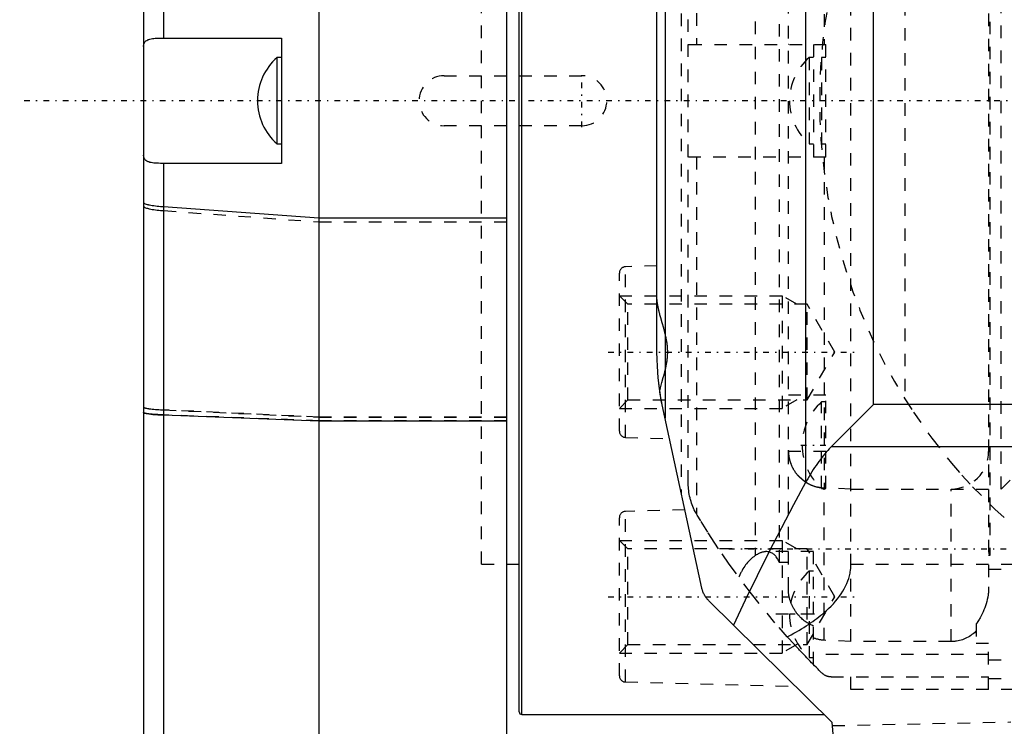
# Model space of a CAD drawing. Extents: x -109 to 109, y -1 to 737.
# Tile 6 of 11: x -109 to -30, y 520 to 576. Entities that reach past the tile are written whole.
import ezdxf

# ---------------------------------------------------------------- set-up
doc = ezdxf.new("R2010")
doc.units = 0
doc.linetypes.add('CENTER', pattern=[1.5, 0.45, -0.5, 0.05, -0.5])
doc.linetypes.add('DASHED', pattern=[2, 1, -1])
for name, color, linetype in [('AM_0', 7, 'CONTINUOUS'), ('AM_3', 7, 'DASHED'), ('AM_7', 7, 'CENTER')]:
    doc.layers.add(name, color=color, linetype=linetype)

msp = doc.modelspace()

# ---------------------------------------------------------------- linework, layer by layer
at = {"layer": 'AM_0', "color": 7, "linetype": 'CONTINUOUS'}
for p, q in [((-85, 619), (-85, 381)), ((-70, 520.5), (-70, 619)), ((-68.8, 521), (-68.8, 619)), ((-69, 521.2), (-69, 618.8)), ((-97.408, 605.183), (-97.408, 575)), ((-99, 600), (-99, 390.247)), ((-57.349, 595.102), (-57.349, 544.658)), ((-58, 550), (-58, 591.16)), ((-46.12, 589.47), (-46.12, 539.532)), ((-40.694, 545.749), (-40.694, 584.019)), ((-97.591, 575), (-88, 575)), ((-88, 575), (-88, 565)), ((-88, 573.45), (-88.343, 573.45)), ((-88.343, 566.55), (-88.343, 573.45)), ((-88.343, 566.55), (-88, 566.55)), ((-88, 565), (-97.591, 565)), ((-97.408, 565), (-97.408, 454.998)), ((-85, 560.636), (-97.408, 561.515)), ((-70, 560.636), (-85, 560.636)), ((-54.406, 531.082), (-57.58, 545.722)), ((-40.694, 545.749), (-44.052, 542.391)), ((40.694, 545.749), (-40.694, 545.749)), ((-97.408, 544.914), (-85, 544.453)), ((-85, 544.453), (-70, 544.453)), ((-44.052, 542.391), (44.052, 542.391)), ((-70, 533), (-69, 533)), ((-44, 520.37), (-53.855, 530.082)), ((-68.8, 521), (-44.639, 521)), ((-41.861, 496.863), (-44, 520.37))]:
    msp.add_line(p, q, dxfattribs=at)
msp.add_lwpolyline([(-99, 545.098), (-98.951, 545.061), (-98.807, 545.025), (-98.572, 544.991), (-98.253, 544.96), (-97.861, 544.934), (-97.408, 544.914)], dxfattribs=at)
for points in [[(-99, 574.339, 0), (-98.999, 574.382, 0), (-98.99, 574.462, 0), (-98.973, 574.536, 0), (-98.961, 574.571, 0), (-98.947, 574.604, 0), (-98.912, 574.667, 0), (-98.867, 574.724, 0), (-98.813, 574.775, 0), (-98.749, 574.82, 0), (-98.677, 574.859, 0), (-98.637, 574.876, 0), (-98.596, 574.892, 0), (-98.506, 574.92, 0), (-98.408, 574.943, 0), (-98.301, 574.962, 0), (-98.187, 574.976, 0), (-98.066, 574.986, 0), (-98.002, 574.99, 0), (-97.938, 574.994, 0), (-97.804, 574.998, 0), (-97.664, 575, 0), (-97.591, 575, 0)], [(-97.591, 565, 0), (-97.664, 565, 0), (-97.804, 565.002, 0), (-97.938, 565.006, 0), (-98.003, 565.01, 0), (-98.066, 565.014, 0), (-98.188, 565.024, 0), (-98.302, 565.038, 0), (-98.408, 565.057, 0), (-98.507, 565.08, 0), (-98.597, 565.108, 0), (-98.638, 565.124, 0), (-98.678, 565.142, 0), (-98.75, 565.181, 0), (-98.813, 565.226, 0), (-98.867, 565.277, 0), (-98.912, 565.334, 0), (-98.947, 565.396, 0), (-98.962, 565.43, 0), (-98.973, 565.465, 0), (-98.991, 565.539, 0), (-98.999, 565.619, 0), (-99, 565.661, 0)], [(-97.408, 561.515, 0), (-97.488, 561.52, 0), (-97.642, 561.533, 0), (-97.789, 561.547, 0), (-97.861, 561.555, 0), (-97.931, 561.562, 0), (-98.065, 561.579, 0), (-98.192, 561.596, 0), (-98.311, 561.615, 0), (-98.422, 561.634, 0), (-98.524, 561.654, 0), (-98.572, 561.665, 0), (-98.617, 561.675, 0), (-98.7, 561.697, 0), (-98.774, 561.72, 0), (-98.838, 561.743, 0), (-98.891, 561.766, 0), (-98.934, 561.79, 0), (-98.951, 561.802, 0), (-98.966, 561.815, 0), (-98.988, 561.839, 0), (-98.999, 561.864, 0), (-99, 561.876, 0)], [(-57.58, 545.722, 0), (-57.603, 545.839, 0), (-57.647, 546.076, 0), (-57.689, 546.314, 0), (-57.709, 546.434, 0), (-57.728, 546.554, 0), (-57.765, 546.795, 0), (-57.8, 547.038, 0), (-57.898, 547.887, 0), (-57.989, 549.318, 0), (-58, 550, 0)], [(-44.052, 542.391, 0), (-44.112, 542.33, 0), (-44.233, 542.205, 0), (-44.353, 542.075, 0), (-44.412, 542.009, 0), (-44.472, 541.941, 0), (-44.59, 541.803, 0), (-44.708, 541.661, 0), (-44.825, 541.514, 0), (-44.942, 541.363, 0), (-45.058, 541.208, 0), (-45.115, 541.129, 0), (-45.173, 541.049, 0), (-45.287, 540.886, 0), (-45.401, 540.718, 0), (-45.514, 540.547, 0), (-45.626, 540.371, 0), (-45.737, 540.192, 0), (-45.792, 540.1, 0), (-45.848, 540.008, 0), (-45.957, 539.821, 0), (-46.066, 539.629, 0), (-46.12, 539.532, 0)], [(-46.12, 539.532, 0), (-47.102, 537.725, 0), (-49.039, 533.998, 0), (-50.939, 530.123, 0), (-51.875, 528.13, 0)], [(-53.855, 530.082, 0), (-53.876, 530.102, 0), (-53.917, 530.145, 0), (-53.956, 530.188, 0), (-53.976, 530.211, 0), (-53.995, 530.234, 0), (-54.033, 530.282, 0), (-54.07, 530.331, 0), (-54.106, 530.383, 0), (-54.141, 530.436, 0), (-54.175, 530.491, 0), (-54.191, 530.519, 0), (-54.207, 530.548, 0), (-54.238, 530.606, 0), (-54.267, 530.666, 0), (-54.294, 530.727, 0), (-54.319, 530.789, 0), (-54.342, 530.853, 0), (-54.353, 530.885, 0), (-54.363, 530.917, 0), (-54.382, 530.983, 0), (-54.399, 531.049, 0), (-54.406, 531.082, 0)], [(-66.03, 487.64, 0), (-66.236, 488.528, 0), (-66.632, 490.31, 0), (-67.008, 492.101, 0), (-67.188, 493, 0), (-67.362, 493.9, 0), (-67.695, 495.707, 0), (-68.006, 497.521, 0), (-68.295, 499.341, 0), (-68.562, 501.167, 0), (-68.807, 502.997, 0), (-68.921, 503.914, 0), (-69.029, 504.832, 0), (-69.228, 506.67, 0), (-69.405, 508.511, 0), (-69.56, 510.353, 0), (-69.691, 512.198, 0), (-69.8, 514.043, 0), (-69.845, 514.966, 0), (-69.885, 515.889, 0), (-69.948, 517.734, 0), (-69.988, 519.579, 0), (-70, 520.5, 0)]]:
    msp.add_polyline3d(points, dxfattribs=at)
for centre, radius, start, end in [((-85.303, 569.998), 4.6, 131.36621, 179.9713), ((-85.303, 570.002), 4.6, 180.0287, 228.63379), ((-68.8, 521.2), 0.2, 180, 270)]:
    msp.add_arc(centre, radius, start, end, dxfattribs=at)
at = {"layer": 'AM_3', "color": 6, "linetype": 'DASHED'}
for p, q in [((-42.5, 526.816), (-42.5, 617.181)), ((-47.5, 530.975), (-47.5, 609.025)), ((-31.5, 608.95), (-31.5, 531.183)), ((-72, 533), (-72, 607)), ((-48.219, 533.122), (-48.219, 606.878)), ((-50.139, 606.314), (-50.139, 533.686)), ((-31.416, 606.309), (-31.416, 533.691)), ((-56.052, 602.961), (-56.052, 538.675)), ((-54.842, 602.987), (-54.842, 574.5)), ((-44.639, 600.901), (-44.639, 574.5)), ((-30.5, 539), (-30.5, 600.935)), ((-55.5, 539.492), (-55.5, 600.508)), ((-38.188, 593.804), (-38.188, 546.196)), ((-55.402, 574.5), (-44.5, 574.5)), ((-45.5, 574.5), (-45.5, 565.5)), ((-44.5, 565.5), (-44.5, 574.5)), ((-45.5, 573.45), (-45.843, 573.45)), ((-45.843, 573.45), (-45.843, 566.55)), ((-44.5, 573.45), (-44.843, 573.45)), ((-44.843, 573.45), (-44.843, 566.55)), ((-75, 572), (-70, 572)), ((-69, 572), (-64, 572)), ((-70, 568), (-75, 568)), ((-64, 568), (-69, 568)), ((-45.843, 566.55), (-45.5, 566.55)), ((-44.843, 566.55), (-44.5, 566.55)), ((-44.5, 565.5), (-55.402, 565.5)), ((-54.842, 565.5), (-54.842, 537.013)), ((-44.639, 565.5), (-44.639, 539.099)), ((-97.408, 561.224), (-85, 560.323)), ((-85, 560.323), (-70, 560.323)), ((-61, 543.622), (-61, 556.24)), ((-58, 556.806), (-60.513, 556.74)), ((-60.513, 543.123), (-60.513, 556.74)), ((-60.324, 553.755), (-61, 554.431)), ((-61, 554.431), (-48, 554.431)), ((-46, 553.755), (-60.324, 553.755)), ((-60.324, 546.108), (-60.324, 553.755)), ((-46.828, 553.755), (-48, 554.431)), ((-48, 554.431), (-48, 545.431)), ((-43.793, 549.931), (-46, 553.755)), ((-46, 546.108), (-46, 553.755)), ((-46, 546.108), (-43.793, 549.931)), ((-61, 545.431), (-60.324, 546.108)), ((-60.324, 546.108), (-46, 546.108)), ((-46.828, 546.108), (-48, 545.431)), ((-44.5, 546.5), (-47.5, 546.5)), ((-44.5, 545.95), (-44.843, 545.95)), ((-44.843, 539.05), (-44.843, 545.95)), ((-44.5, 539.05), (-44.5, 546.5)), ((-97.408, 545.317), (-85, 544.742)), ((-85, 544.741), (-97.408, 545.316)), ((-61, 545.431), (-48, 545.431)), ((-85, 544.455), (-97.408, 544.916)), ((-85, 544.742), (-70, 544.742)), ((-70, 544.741), (-85, 544.741)), ((-70, 544.455), (-85, 544.455)), ((-60.513, 543.123), (-56.997, 543.031)), ((-47.5, 542.08), (-47.499, 542)), ((-44.5, 542), (-47.499, 542)), ((-30.5, 539), (-28.5, 541)), ((-44.843, 539.05), (-44.5, 539.05)), ((-42.5, 539), (-44.639, 539.099)), ((-44.639, 526.925), (-44.639, 539.083)), ((-44.639, 539.083), (-44.5, 539.077)), ((-42.5, 539), (-30.5, 539)), ((-34.5, 526.816), (-34.5, 539)), ((-55.762, 537.335), (-60.513, 537.211)), ((-60.513, 523.593), (-60.513, 537.211)), ((-61, 524.093), (-61, 536.711)), ((-54.78, 536.906), (-54.842, 537.013)), ((-60.324, 534.226), (-61, 534.902)), ((-61, 534.902), (-48, 534.902)), ((-46.828, 534.226), (-48, 534.902)), ((-48, 534.902), (-48, 525.902)), ((-46, 534.226), (-60.324, 534.226)), ((-60.324, 526.579), (-60.324, 534.226)), ((-43.793, 530.402), (-46, 534.226)), ((-46, 526.579), (-46, 534.226)), ((-45.5, 534), (-49.245, 534)), ((-45.5, 524.992), (-45.5, 534)), ((-31.416, 533.691), (-31.5, 533.691)), ((-72, 533), (-70, 533)), ((-47.5, 533.122), (-48.219, 533.122)), ((-42.5, 533), (42.5, 533)), ((31.5, 532.58), (-31.5, 532.58)), ((-45.5, 532.45), (-45.843, 532.45)), ((-45.843, 532.45), (-45.843, 525.55)), ((-46, 526.579), (-43.793, 530.402)), ((-45.5, 529), (-49.143, 529)), ((-32.5, 528.223), (-32.5, 526.704)), ((-47.013, 526.574), (-47.586, 527.204)), ((-61, 525.902), (-60.324, 526.579)), ((-60.324, 526.579), (-46, 526.579)), ((-46.828, 526.579), (-48, 525.902)), ((-42.5, 526.816), (-44.639, 526.925)), ((-34.5, 526.816), (-42.5, 526.816)), ((-32.5, 526.704), (-31.5, 526.704)), ((-31.5, 523), (-31.5, 526.704)), ((-61, 525.902), (-48, 525.902)), ((-45.843, 525.55), (-45.5, 525.55)), ((-31.5, 525.781), (-45.5, 525.781)), ((-31.5, 525.35), (31.5, 525.35)), ((-44.091, 524), (-31.5, 524)), ((-42.5, 523), (-42.5, 524)), ((-31.5, 523.88), (31.5, 523.88)), ((-60.513, 523.593), (-46.909, 523.237)), ((42.5, 523), (-42.5, 523)), ((-43.976, 520.112), (-29.726, 520.4))]:
    msp.add_line(p, q, dxfattribs=at)
msp.add_lwpolyline([(-99, 545.547), (-98.951, 545.5), (-98.807, 545.455), (-98.572, 545.412), (-98.253, 545.374), (-97.861, 545.342), (-97.408, 545.316)], dxfattribs=at)
for points in [[(-55.5, 574.479, 0), (-55.5, 574.48, 0), (-55.499, 574.483, 0), (-55.498, 574.485, 0), (-55.497, 574.486, 0), (-55.496, 574.487, 0), (-55.494, 574.488, 0), (-55.491, 574.49, 0), (-55.488, 574.492, 0), (-55.483, 574.493, 0), (-55.479, 574.494, 0), (-55.476, 574.495, 0), (-55.473, 574.495, 0), (-55.467, 574.497, 0), (-55.46, 574.497, 0), (-55.453, 574.498, 0), (-55.445, 574.499, 0), (-55.437, 574.499, 0), (-55.432, 574.499, 0), (-55.427, 574.5, 0), (-55.418, 574.5, 0), (-55.407, 574.5, 0), (-55.402, 574.5, 0)], [(-47.465, 574.5, 0), (-47.476, 574.499, 0), (-47.491, 574.494, 0), (-47.499, 574.484, 0), (-47.5, 574.477, 0)], [(-55.402, 565.5, 0), (-55.407, 565.5, 0), (-55.418, 565.5, 0), (-55.427, 565.5, 0), (-55.432, 565.501, 0), (-55.437, 565.501, 0), (-55.445, 565.501, 0), (-55.453, 565.502, 0), (-55.46, 565.503, 0), (-55.467, 565.503, 0), (-55.473, 565.505, 0), (-55.476, 565.505, 0), (-55.479, 565.506, 0), (-55.483, 565.507, 0), (-55.488, 565.508, 0), (-55.491, 565.51, 0), (-55.494, 565.512, 0), (-55.496, 565.513, 0), (-55.497, 565.514, 0), (-55.498, 565.515, 0), (-55.499, 565.517, 0), (-55.5, 565.52, 0), (-55.5, 565.521, 0)], [(-47.5, 565.523, 0), (-47.499, 565.516, 0), (-47.491, 565.506, 0), (-47.476, 565.501, 0), (-47.465, 565.5, 0)], [(-99, 561.595, 0), (-98.999, 561.582, 0), (-98.988, 561.557, 0), (-98.966, 561.532, 0), (-98.951, 561.519, 0), (-98.934, 561.507, 0), (-98.891, 561.482, 0), (-98.838, 561.458, 0), (-98.774, 561.434, 0), (-98.7, 561.411, 0), (-98.617, 561.389, 0), (-98.572, 561.378, 0), (-98.524, 561.367, 0), (-98.422, 561.346, 0), (-98.311, 561.327, 0), (-98.192, 561.308, 0), (-98.065, 561.29, 0), (-97.931, 561.273, 0), (-97.861, 561.265, 0), (-97.789, 561.257, 0), (-97.642, 561.243, 0), (-97.488, 561.23, 0), (-97.408, 561.224, 0)], [(-57.778, 546.883, 0), (-57.725, 547.084, 0), (-57.61, 547.495, 0), (-57.49, 547.915, 0), (-57.431, 548.128, 0), (-57.374, 548.343, 0), (-57.312, 548.595, 0), (-57.295, 548.668, 0), (-57.279, 548.74, 0), (-57.272, 548.776, 0), (-57.264, 548.813, 0), (-57.249, 548.886, 0), (-57.235, 548.958, 0), (-57.222, 549.031, 0), (-57.209, 549.105, 0), (-57.198, 549.178, 0), (-57.192, 549.214, 0), (-57.187, 549.251, 0), (-57.177, 549.324, 0), (-57.168, 549.398, 0), (-57.161, 549.471, 0), (-57.154, 549.545, 0), (-57.149, 549.618, 0), (-57.146, 549.655, 0), (-57.144, 549.691, 0), (-57.141, 549.765, 0), (-57.139, 549.838, 0), (-57.138, 549.912, 0), (-57.138, 549.985, 0), (-57.14, 550.059, 0), (-57.141, 550.095, 0), (-57.142, 550.132, 0), (-57.146, 550.206, 0), (-57.151, 550.279, 0), (-57.157, 550.353, 0), (-57.164, 550.426, 0), (-57.172, 550.499, 0), (-57.177, 550.536, 0), (-57.182, 550.573, 0), (-57.192, 550.646, 0), (-57.203, 550.719, 0), (-57.209, 550.756, 0), (-57.215, 550.792, 0), (-57.228, 550.866, 0), (-57.241, 550.938, 0), (-57.249, 550.975, 0), (-57.256, 551.011, 0), (-57.271, 551.084, 0), (-57.287, 551.157, 0), (-57.303, 551.229, 0), (-57.32, 551.302, 0), (-57.338, 551.374, 0), (-57.346, 551.41, 0), (-57.356, 551.446, 0), (-57.374, 551.518, 0), (-57.393, 551.59, 0), (-57.46, 551.839, 0), (-57.579, 552.262, 0), (-57.696, 552.675, 0), (-57.76, 552.911, 0), (-57.777, 552.978, 0), (-57.794, 553.044, 0), (-57.803, 553.077, 0), (-57.811, 553.11, 0), (-57.827, 553.176, 0), (-57.843, 553.241, 0), (-57.85, 553.273, 0), (-57.858, 553.306, 0), (-57.872, 553.37, 0), (-57.886, 553.434, 0), (-57.892, 553.466, 0), (-57.899, 553.497, 0), (-57.911, 553.56, 0), (-57.923, 553.623, 0), (-57.934, 553.685, 0), (-57.945, 553.747, 0), (-57.954, 553.808, 0), (-57.959, 553.839, 0), (-57.963, 553.869, 0), (-57.971, 553.929, 0), (-57.978, 553.989, 0), (-57.984, 554.048, 0), (-57.989, 554.106, 0), (-57.993, 554.165, 0), (-57.995, 554.193, 0), (-57.996, 554.222, 0), (-57.999, 554.28, 0), (-58, 554.338, 0), (-58, 554.367, 0)], [(-57.58, 545.722, 0), (-57.708, 546.426, 0), (-57.894, 547.848, 0), (-57.988, 549.282, 0), (-58, 550, 0)], [(-57.58, 545.722, 0), (-57.615, 545.903, 0), (-57.683, 546.281, 0), (-57.748, 546.678, 0), (-57.778, 546.883, 0)], [(-38.188, 546.196, 0), (-37.503, 545.13, 0), (-36.044, 543.059, 0), (-34.471, 541.074, 0), (-33.644, 540.115, 0), (-32.789, 539.18, 0), (-31.003, 537.384, 0), (-29.119, 535.691, 0), (-27.142, 534.107, 0), (-25.079, 532.636, 0), (-22.937, 531.284, 0), (-21.838, 530.654, 0), (-20.722, 530.055, 0), (-18.442, 528.952, 0), (-16.103, 527.98, 0), (-13.713, 527.14, 0), (-11.279, 526.436, 0), (-8.81, 525.871, 0), (-7.564, 525.64, 0), (-6.313, 525.445, 0), (-3.796, 525.16, 0), (-1.267, 525.018, 0), (0, 525, 0)], [(-99, 545.548, 0), (-98.999, 545.541, 0), (-98.988, 545.525, 0), (-98.966, 545.509, 0), (-98.951, 545.501, 0), (-98.934, 545.494, 0), (-98.891, 545.478, 0), (-98.838, 545.463, 0), (-98.774, 545.449, 0), (-98.7, 545.434, 0), (-98.617, 545.42, 0), (-98.572, 545.414, 0), (-98.524, 545.407, 0), (-98.422, 545.394, 0), (-98.311, 545.382, 0), (-98.192, 545.37, 0), (-98.065, 545.359, 0), (-97.931, 545.348, 0), (-97.861, 545.343, 0), (-97.789, 545.338, 0), (-97.641, 545.329, 0), (-97.487, 545.321, 0), (-97.408, 545.317, 0)], [(-97.408, 544.916, 0), (-97.488, 544.919, 0), (-97.645, 544.926, 0), (-97.797, 544.933, 0), (-97.869, 544.937, 0), (-97.939, 544.941, 0), (-98.071, 544.949, 0), (-98.192, 544.958, 0), (-98.31, 544.967, 0), (-98.422, 544.977, 0), (-98.527, 544.988, 0), (-98.575, 544.993, 0), (-98.621, 544.999, 0), (-98.704, 545.01, 0), (-98.775, 545.021, 0), (-98.836, 545.032, 0), (-98.89, 545.044, 0), (-98.934, 545.057, 0), (-98.952, 545.063, 0), (-98.967, 545.07, 0), (-98.988, 545.082, 0), (-98.999, 545.095, 0), (-99, 545.101, 0)], [(-47.498, 542, 0), (-47.499, 542.016, 0), (-47.5, 542.048, 0), (-47.5, 542.08, 0), (-47.5, 542.096, 0)], [(-47.499, 542, 0), (-47.498, 541.98, 0), (-47.497, 541.939, 0), (-47.494, 541.899, 0), (-47.493, 541.878, 0), (-47.492, 541.857, 0), (-47.488, 541.816, 0), (-47.484, 541.774, 0), (-47.48, 541.733, 0), (-47.475, 541.691, 0), (-47.469, 541.649, 0), (-47.466, 541.628, 0), (-47.462, 541.607, 0), (-47.455, 541.565, 0), (-47.448, 541.523, 0), (-47.439, 541.481, 0), (-47.431, 541.439, 0), (-47.421, 541.398, 0), (-47.416, 541.377, 0), (-47.411, 541.356, 0), (-47.401, 541.315, 0), (-47.39, 541.274, 0), (-47.384, 541.254, 0), (-47.378, 541.234, 0), (-47.366, 541.194, 0), (-47.353, 541.154, 0), (-47.347, 541.134, 0), (-47.34, 541.115, 0), (-47.327, 541.076, 0), (-47.313, 541.038, 0), (-47.299, 541, 0), (-47.284, 540.963, 0), (-47.269, 540.927, 0), (-47.262, 540.909, 0), (-47.254, 540.89, 0), (-47.238, 540.854, 0), (-47.221, 540.817, 0), (-47.204, 540.78, 0), (-47.186, 540.743, 0), (-47.167, 540.706, 0), (-47.157, 540.688, 0), (-47.148, 540.669, 0), (-47.128, 540.633, 0), (-47.107, 540.596, 0), (-47.086, 540.559, 0), (-47.064, 540.523, 0), (-47.042, 540.486, 0), (-47.03, 540.468, 0), (-47.019, 540.45, 0), (-46.995, 540.415, 0), (-46.971, 540.379, 0), (-46.947, 540.345, 0), (-46.922, 540.31, 0), (-46.897, 540.276, 0), (-46.884, 540.259, 0), (-46.871, 540.242, 0), (-46.845, 540.209, 0), (-46.819, 540.176, 0), (-46.792, 540.144, 0), (-46.765, 540.113, 0), (-46.738, 540.082, 0), (-46.724, 540.067, 0), (-46.71, 540.052, 0), (-46.683, 540.022, 0), (-46.655, 539.993, 0), (-46.641, 539.979, 0), (-46.628, 539.965, 0), (-46.6, 539.937, 0), (-46.571, 539.91, 0), (-46.557, 539.896, 0), (-46.542, 539.882, 0), (-46.512, 539.855, 0), (-46.481, 539.827, 0), (-46.45, 539.8, 0), (-46.418, 539.774, 0), (-46.386, 539.747, 0), (-46.369, 539.734, 0), (-46.353, 539.721, 0), (-46.32, 539.695, 0), (-46.286, 539.669, 0), (-46.251, 539.644, 0), (-46.216, 539.62, 0), (-46.181, 539.596, 0), (-46.164, 539.584, 0), (-46.146, 539.572, 0), (-46.11, 539.549, 0), (-46.074, 539.526, 0), (-46.037, 539.504, 0), (-46.001, 539.483, 0), (-45.964, 539.462, 0), (-45.946, 539.451, 0), (-45.927, 539.441, 0), (-45.89, 539.422, 0), (-45.853, 539.403, 0), (-45.817, 539.384, 0), (-45.78, 539.367, 0), (-45.743, 539.35, 0), (-45.725, 539.341, 0), (-45.706, 539.333, 0), (-45.67, 539.318, 0), (-45.634, 539.302, 0), (-45.597, 539.288, 0), (-45.559, 539.273, 0), (-45.521, 539.259, 0), (-45.502, 539.252, 0), (-45.483, 539.246, 0), (-45.444, 539.232, 0), (-45.404, 539.22, 0), (-45.385, 539.213, 0), (-45.365, 539.207, 0), (-45.324, 539.196, 0), (-45.284, 539.184, 0), (-45.263, 539.179, 0), (-45.243, 539.173, 0), (-45.201, 539.163, 0), (-45.16, 539.154, 0), (-45.118, 539.144, 0), (-45.076, 539.136, 0), (-45.034, 539.128, 0), (-45.013, 539.124, 0), (-44.992, 539.121, 0), (-44.95, 539.114, 0), (-44.908, 539.108, 0), (-44.866, 539.103, 0), (-44.825, 539.098, 0), (-44.783, 539.093, 0), (-44.762, 539.092, 0), (-44.741, 539.09, 0), (-44.7, 539.087, 0), (-44.659, 539.084, 0), (-44.639, 539.083, 0)], [(-54.842, 537.013, 0), (-54.879, 537.078, 0), (-54.948, 537.208, 0), (-55.011, 537.336, 0), (-55.041, 537.4, 0), (-55.071, 537.465, 0), (-55.128, 537.598, 0), (-55.181, 537.734, 0), (-55.23, 537.872, 0), (-55.276, 538.012, 0), (-55.318, 538.153, 0), (-55.337, 538.224, 0), (-55.355, 538.296, 0), (-55.388, 538.439, 0), (-55.417, 538.582, 0), (-55.441, 538.726, 0), (-55.461, 538.869, 0), (-55.477, 539.01, 0), (-55.483, 539.081, 0), (-55.488, 539.151, 0), (-55.496, 539.289, 0), (-55.5, 539.425, 0), (-55.5, 539.492, 0)], [(-53.068, 534.226, 0), (-53.362, 534.666, 0), (-53.94, 535.555, 0), (-54.504, 536.454, 0), (-54.78, 536.906, 0)], [(-47.586, 527.204, 0), (-48.567, 528.32, 0), (-50.449, 530.619, 0), (-52.223, 533.003, 0), (-53.068, 534.226, 0)], [(-31.5, 534.039, 0), (-31.498, 533.983, 0), (-31.479, 533.867, 0), (-31.442, 533.75, 0), (-31.416, 533.691, 0)], [(-50.139, 533.686, 0), (-50.183, 533.657, 0), (-50.269, 533.595, 0), (-50.355, 533.529, 0), (-50.397, 533.494, 0), (-50.439, 533.458, 0), (-50.521, 533.383, 0), (-50.603, 533.302, 0), (-50.682, 533.218, 0), (-50.76, 533.129, 0), (-50.837, 533.035, 0), (-50.874, 532.987, 0), (-50.911, 532.937, 0), (-50.984, 532.836, 0), (-51.054, 532.73, 0), (-51.123, 532.62, 0), (-51.19, 532.506, 0), (-51.254, 532.389, 0), (-51.286, 532.329, 0), (-51.316, 532.268, 0), (-51.376, 532.144, 0), (-51.434, 532.017, 0), (-51.462, 531.952, 0)], [(-49.245, 534, 0), (-49.268, 534, 0), (-49.315, 533.998, 0), (-49.362, 533.994, 0), (-49.385, 533.991, 0), (-49.409, 533.987, 0), (-49.456, 533.979, 0), (-49.503, 533.97, 0), (-49.551, 533.958, 0), (-49.598, 533.945, 0), (-49.646, 533.93, 0), (-49.67, 533.921, 0), (-49.695, 533.912, 0), (-49.745, 533.893, 0), (-49.795, 533.872, 0), (-49.847, 533.849, 0), (-49.899, 533.824, 0), (-49.951, 533.797, 0), (-49.978, 533.782, 0), (-50.004, 533.767, 0), (-50.058, 533.736, 0), (-50.112, 533.703, 0), (-50.139, 533.686, 0)], [(-48.219, 533.122, 0), (-48.24, 533.171, 0), (-48.281, 533.264, 0), (-48.325, 533.35, 0), (-48.347, 533.391, 0), (-48.369, 533.431, 0), (-48.415, 533.505, 0), (-48.462, 533.573, 0), (-48.512, 533.636, 0), (-48.564, 533.695, 0), (-48.618, 533.75, 0), (-48.646, 533.775, 0), (-48.675, 533.799, 0), (-48.735, 533.844, 0), (-48.797, 533.883, 0), (-48.861, 533.916, 0), (-48.927, 533.944, 0), (-48.995, 533.967, 0), (-49.029, 533.975, 0), (-49.064, 533.983, 0), (-49.136, 533.994, 0), (-49.208, 533.999, 0), (-49.245, 534, 0)], [(-44.391, 529.354, 0), (-44.289, 529.451, 0), (-44.092, 529.645, 0), (-43.906, 529.841, 0), (-43.818, 529.94, 0), (-43.732, 530.039, 0), (-43.569, 530.237, 0), (-43.417, 530.437, 0), (-43.277, 530.638, 0), (-43.148, 530.84, 0), (-43.031, 531.043, 0), (-42.977, 531.145, 0), (-42.926, 531.247, 0), (-42.831, 531.451, 0), (-42.749, 531.656, 0), (-42.678, 531.862, 0), (-42.619, 532.068, 0), (-42.572, 532.275, 0), (-42.553, 532.378, 0), (-42.537, 532.482, 0), (-42.513, 532.689, 0), (-42.501, 532.896, 0), (-42.5, 533, 0)], [(-47.304, 529.949, 0), (-47.314, 529.977, 0), (-47.334, 530.033, 0), (-47.354, 530.09, 0), (-47.363, 530.119, 0), (-47.372, 530.147, 0), (-47.388, 530.204, 0), (-47.404, 530.262, 0), (-47.419, 530.319, 0), (-47.432, 530.377, 0), (-47.445, 530.434, 0), (-47.45, 530.463, 0), (-47.456, 530.492, 0), (-47.465, 530.55, 0), (-47.474, 530.607, 0), (-47.481, 530.664, 0), (-47.488, 530.721, 0), (-47.492, 530.778, 0), (-47.494, 530.806, 0), (-47.496, 530.834, 0), (-47.499, 530.891, 0), (-47.5, 530.947, 0), (-47.5, 530.975, 0)], [(-31.5, 531.183, 0), (-31.501, 531.09, 0), (-31.509, 530.907, 0), (-31.524, 530.724, 0), (-31.535, 530.634, 0), (-31.547, 530.543, 0), (-31.576, 530.365, 0), (-31.612, 530.188, 0), (-31.654, 530.014, 0), (-31.702, 529.842, 0), (-31.755, 529.673, 0), (-31.784, 529.59, 0), (-31.814, 529.507, 0), (-31.877, 529.343, 0), (-31.946, 529.183, 0), (-32.02, 529.025, 0), (-32.098, 528.871, 0), (-32.18, 528.72, 0), (-32.223, 528.646, 0), (-32.267, 528.573, 0), (-32.357, 528.43, 0), (-32.452, 528.291, 0), (-32.5, 528.223, 0)], [(-47.586, 527.204, 0), (-47.478, 527.259, 0), (-47.266, 527.371, 0), (-47.057, 527.484, 0), (-46.955, 527.541, 0), (-46.853, 527.598, 0), (-46.653, 527.713, 0), (-46.458, 527.83, 0), (-46.266, 527.947, 0), (-46.079, 528.065, 0), (-45.897, 528.183, 0), (-45.807, 528.243, 0), (-45.719, 528.303, 0), (-45.546, 528.424, 0), (-45.377, 528.545, 0), (-45.212, 528.668, 0), (-45.053, 528.791, 0), (-44.897, 528.915, 0), (-44.822, 528.977, 0), (-44.747, 529.039, 0), (-44.601, 529.165, 0), (-44.46, 529.291, 0), (-44.391, 529.354, 0)], [(-46.758, 529, 0), (-46.777, 529.024, 0), (-46.815, 529.072, 0), (-46.851, 529.122, 0), (-46.869, 529.146, 0), (-46.887, 529.171, 0), (-46.922, 529.222, 0), (-46.957, 529.273, 0), (-46.99, 529.324, 0), (-47.022, 529.376, 0), (-47.054, 529.429, 0), (-47.069, 529.455, 0), (-47.084, 529.482, 0), (-47.114, 529.535, 0), (-47.142, 529.589, 0), (-47.17, 529.643, 0), (-47.197, 529.698, 0), (-47.222, 529.753, 0), (-47.235, 529.781, 0), (-47.247, 529.809, 0), (-47.27, 529.865, 0), (-47.293, 529.921, 0), (-47.304, 529.949, 0)], [(-45.5, 528.071, 0), (-45.54, 528.087, 0), (-45.618, 528.12, 0), (-45.695, 528.155, 0), (-45.734, 528.173, 0), (-45.773, 528.193, 0), (-45.851, 528.234, 0), (-45.928, 528.278, 0), (-46.005, 528.325, 0), (-46.081, 528.375, 0), (-46.156, 528.427, 0), (-46.192, 528.454, 0), (-46.229, 528.481, 0), (-46.3, 528.537, 0), (-46.368, 528.595, 0), (-46.435, 528.654, 0), (-46.498, 528.714, 0), (-46.559, 528.775, 0), (-46.588, 528.805, 0), (-46.616, 528.836, 0), (-46.673, 528.899, 0), (-46.73, 528.966, 0), (-46.758, 529, 0)], [(-44.639, 526.925, 0), (-44.663, 526.926, 0), (-44.711, 526.929, 0), (-44.759, 526.933, 0), (-44.783, 526.936, 0), (-44.808, 526.939, 0), (-44.857, 526.945, 0), (-44.906, 526.951, 0), (-44.955, 526.959, 0), (-45.004, 526.968, 0), (-45.053, 526.978, 0), (-45.077, 526.983, 0), (-45.102, 526.988, 0), (-45.15, 526.999, 0), (-45.198, 527.012, 0), (-45.246, 527.025, 0), (-45.294, 527.039, 0), (-45.341, 527.053, 0), (-45.364, 527.061, 0), (-45.387, 527.068, 0), (-45.433, 527.084, 0), (-45.478, 527.101, 0), (-45.5, 527.11, 0)], [(-32.5, 527.655, 0), (-32.544, 527.613, 0), (-32.635, 527.53, 0), (-32.731, 527.45, 0), (-32.781, 527.411, 0), (-32.831, 527.373, 0), (-32.935, 527.3, 0), (-33.041, 527.232, 0), (-33.149, 527.169, 0), (-33.257, 527.112, 0), (-33.365, 527.061, 0), (-33.419, 527.037, 0), (-33.473, 527.015, 0), (-33.587, 526.972, 0), (-33.705, 526.934, 0), (-33.826, 526.9, 0), (-33.949, 526.872, 0), (-34.074, 526.849, 0), (-34.136, 526.84, 0), (-34.198, 526.833, 0), (-34.321, 526.822, 0), (-34.441, 526.817, 0), (-34.5, 526.816, 0)], [(-44.791, 524.286, 0), (-44.843, 524.337, 0), (-44.949, 524.441, 0), (-45.058, 524.549, 0), (-45.113, 524.604, 0), (-45.169, 524.66, 0), (-45.283, 524.774, 0), (-45.4, 524.89, 0), (-45.518, 525.01, 0), (-45.639, 525.133, 0), (-45.762, 525.258, 0), (-45.824, 525.322, 0), (-45.887, 525.386, 0), (-46.014, 525.517, 0), (-46.142, 525.65, 0), (-46.272, 525.786, 0), (-46.404, 525.924, 0), (-46.537, 526.065, 0), (-46.604, 526.136, 0), (-46.672, 526.208, 0), (-46.807, 526.353, 0), (-46.944, 526.5, 0), (-47.013, 526.574, 0)], [(-44.091, 524, 0), (-44.095, 524, 0), (-44.104, 524, 0), (-44.113, 524, 0), (-44.118, 524, 0), (-44.122, 524, 0), (-44.131, 524.001, 0), (-44.139, 524.001, 0), (-44.148, 524.002, 0), (-44.157, 524.002, 0), (-44.165, 524.003, 0), (-44.17, 524.003, 0), (-44.174, 524.003, 0), (-44.183, 524.004, 0), (-44.191, 524.005, 0), (-44.2, 524.006, 0), (-44.208, 524.007, 0), (-44.216, 524.008, 0), (-44.22, 524.008, 0), (-44.225, 524.009, 0), (-44.233, 524.01, 0), (-44.241, 524.011, 0), (-44.245, 524.012, 0), (-44.249, 524.013, 0), (-44.257, 524.014, 0), (-44.266, 524.015, 0), (-44.27, 524.016, 0), (-44.274, 524.017, 0), (-44.282, 524.018, 0), (-44.29, 524.02, 0), (-44.298, 524.022, 0), (-44.305, 524.023, 0), (-44.313, 524.025, 0), (-44.317, 524.026, 0), (-44.321, 524.027, 0), (-44.329, 524.029, 0), (-44.337, 524.031, 0), (-44.344, 524.033, 0), (-44.352, 524.035, 0), (-44.359, 524.037, 0), (-44.363, 524.038, 0), (-44.367, 524.039, 0), (-44.374, 524.041, 0), (-44.382, 524.043, 0), (-44.389, 524.046, 0), (-44.397, 524.048, 0), (-44.404, 524.05, 0), (-44.407, 524.051, 0), (-44.411, 524.053, 0), (-44.418, 524.055, 0), (-44.425, 524.058, 0), (-44.45, 524.067, 0), (-44.491, 524.084, 0), (-44.511, 524.092, 0), (-44.53, 524.102, 0), (-44.567, 524.121, 0), (-44.603, 524.141, 0), (-44.636, 524.162, 0), (-44.668, 524.183, 0), (-44.698, 524.205, 0), (-44.712, 524.216, 0), (-44.726, 524.227, 0), (-44.752, 524.25, 0), (-44.778, 524.274, 0), (-44.791, 524.286, 0)]]:
    msp.add_polyline3d(points, dxfattribs=at)
for centre, radius, start, end in [((0, 570), 45, 148.06323, 211.93677), ((-42.803, 569.998), 4.6, 131.36621, 179.9713), ((-75, 570), 2, 90, 270), ((-64, 570), 2, 270, 90), ((-42.803, 570.002), 4.6, 180.0287, 228.63379), ((-60.5, 556.24), 0.5, 91.5, 180), ((-41.803, 542.498), 4.6, 131.36621, 179.9713), ((-60.5, 543.622), 0.5, 180, 268.5), ((-44.5, 542.096), 3, 181.83007, 267.34931), ((-41.803, 542.502), 4.6, 180.0287, 228.63379), ((-34.5, 542), 3, 270, 0), ((-60.5, 536.711), 0.5, 91.5, 180), ((-42.803, 528.998), 4.6, 131.36621, 179.9713), ((-42.803, 529.002), 4.6, 180.0287, 228.63379), ((-60.5, 524.093), 0.5, 180, 268.5)]:
    msp.add_arc(centre, radius, start, end, dxfattribs=at)
at = {"layer": 'AM_7', "color": 4, "linetype": 'CENTER'}
for p, q in [((-64, 567.9), (-64, 572.1)), ((108.9, 570), (-108.9, 570)), ((-61.9, 549.931), (-42.1, 549.931)), ((-46.498, 542.5), (-44.405, 542.5)), ((-52.25, 534.225), (52.25, 534.225)), ((-61.9, 530.402), (-42.1, 530.402)), ((-45.405, 529), (-47.498, 529))]:
    msp.add_line(p, q, dxfattribs=at)

doc.saveas('drawing.dxf')
